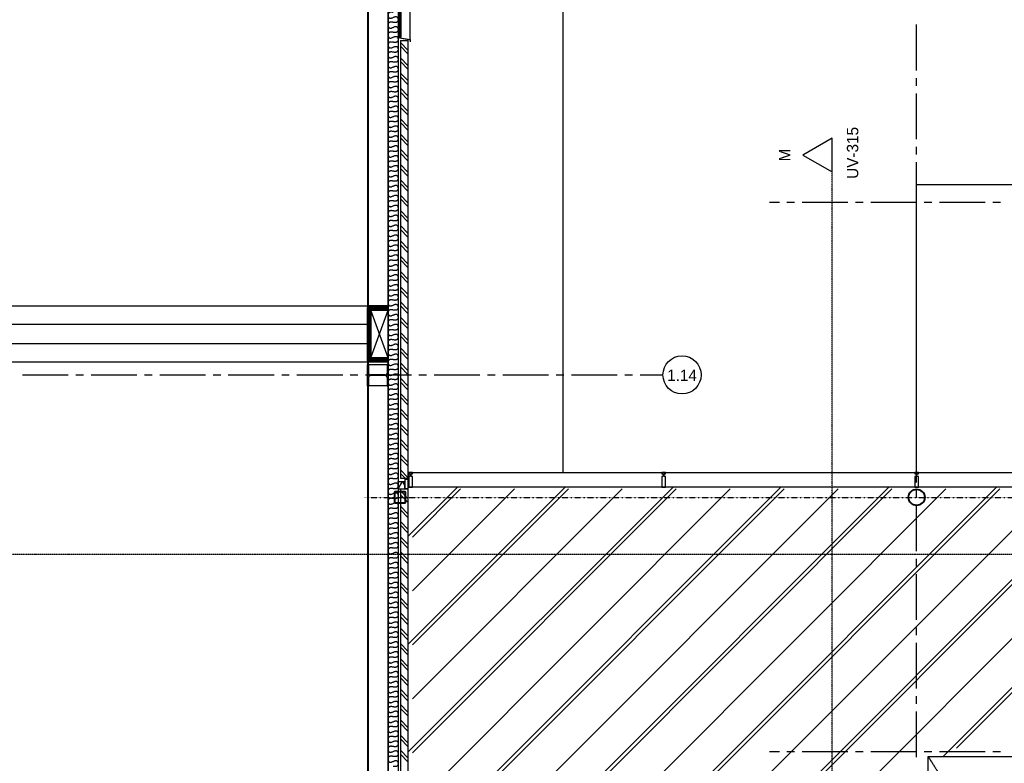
# Model space of a CAD drawing. Extents: x -66955 to 52345, y -20450 to 69550.
# Tile 85 of 132: x -5092 to 7820, y 21900 to 31645. Entities that reach past the tile are written whole.
import ezdxf
from ezdxf.enums import TextEntityAlignment as Align

# ---------------------------------------------------------------- set-up
doc = ezdxf.new("R2010")
doc.units = 0
doc.header["$MEASUREMENT"] = 0
for name, pattern in [('DASHDOT', [1, 0.5, -0.25, 0, -0.25]), ('DASHED', [0.75, 0.5, -0.25]), ('HIDDEN', [0.375, 0.25, -0.125]), ('LEEG', [1, -1])]:
    doc.linetypes.add(name, pattern=pattern)
for name, color, linetype in [('STRAMIEN--01-', 7, 'CONTINUOUS'), ('STRAMIEN--E3-', 7, 'CONTINUOUS'), ('STRAMIEN--E7-', 7, 'CONTINUOUS'), ('VERD1$--11-', 7, 'CONTINUOUS'), ('VERD1$--21-', 7, 'CONTINUOUS'), ('VERD1$--23-', 7, 'CONTINUOUS'), ('VERD1$--27-', 7, 'CONTINUOUS'), ('VERD1$--28-', 7, 'CONTINUOUS'), ('VERD1$--31-', 7, 'CONTINUOUS'), ('VERD1$--37-', 7, 'CONTINUOUS'), ('VERD1$--E7-', 7, 'CONTINUOUS'), ('VERD1--21-', 7, 'CONTINUOUS'), ('VERD1--22-', 7, 'CONTINUOUS'), ('VERD1--28-', 7, 'CONTINUOUS'), ('VERD1--31-', 7, 'CONTINUOUS'), ('VERD1--32-', 7, 'CONTINUOUS'), ('VERD1--E5-', 7, 'CONTINUOUS')]:
    doc.layers.add(name, color=color, linetype=linetype)
doc.styles.add('txt', font='TXT', dxfattribs={"height": 0.2})

# ---------------------------------------------------------------- blocks, each defined once
blk = doc.blocks.new('*O122')
at = {"layer": 'VERD1$--28-', "color": 5, "linetype": 'CONTINUOUS'}
for radius in [110, 102]:
    blk.add_circle((0, 0), radius, dxfattribs=at)
blk = doc.blocks.new('B28KOK')
at = {"layer": 'VERD1$--28-', "color": 5, "linetype": 'CONTINUOUS'}
for p, q in [((-75, 66), (-75, -66)), ((-69, 66), (-69, -66)), ((66, 75), (-66, 75)), ((66, 69), (-66, 69)), ((69, -66), (69, 66)), ((75, -66), (75, 66)), ((-66, -69), (66, -69)), ((-66, -75), (66, -75))]:
    blk.add_line(p, q, dxfattribs=at)
for centre, radius, start, end in [((-66, 66), 9.45, 90, 180), ((-66, 66), 3.15, 90, 180), ((66, 66), 9.45, 0, 90), ((66, 66), 3.15, 0, 90), ((-66, -66), 9.45, 180, 270), ((-66, -66), 3.15, 180, 270), ((66, -66), 3.15, 270, 360), ((66, -66), 9.45, 270, 360)]:
    blk.add_arc(centre, radius, start, end, dxfattribs=at)
blk = doc.blocks.new('B28HE')
at = {"layer": 'VERD1--28-', "color": 5, "linetype": 'CONTINUOUS'}
for p, q in [((-4, -98), (-4, 98)), ((4, -98), (4, 98))]:
    blk.add_line(p, q, dxfattribs=at)
for points in [[(-28, 122), (-140, 122), (-140, 135), (140, 135), (140, 122), (28, 122)], [(-28, -122), (-140, -122), (-140, -135), (140, -135), (140, -122), (28, -122)]]:
    blk.add_lwpolyline(points, dxfattribs=at)
for centre, start, end in [((-28, 98), 0, 90), ((28, 98), 90, 180), ((-28, -98), 270, 360), ((28, -98), 180, 270)]:
    blk.add_arc(centre, 24, start, end, dxfattribs=at)
blk = doc.blocks.new('*O267')
at = {"layer": 'VERD1--21-', "color": 7, "linetype": 'CONTINUOUS'}
for points in [[(-65, 41.4), (-65, 9.72), (93, -18.43), (93, -46.75)], [(-65, 41.4), (-63, 41.4), (-63, 11.4), (95, -16.75), (95, -46.75), (93, -46.75)]]:
    blk.add_lwpolyline(points, dxfattribs=at)
blk = doc.blocks.new('*O338')
at = {"layer": 'VERD1--21-', "color": 7, "linetype": 'CONTINUOUS'}
for p, q in [((-90, -137), (135, 487)), ((135, -137), (-90, 487))]:
    blk.add_line(p, q, dxfattribs=at)
blk.add_lwpolyline([(-125, -50), (-135, -50), (-135, 400), (-125, 400)], close=True, dxfattribs=at)
at = {"layer": 'VERD1--22-', "color": 7, "linetype": 'CONTINUOUS'}
for p, q in [((135, 545), (-135, 545)), ((-135, 545), (-135, 525)), ((135, 540), (-135, 540)), ((135, 535), (-135, 535)), ((135, 530), (-135, 530)), ((135, 525), (-135, 525)), ((-135, 400), (-135, 525)), ((-110, 525), (-135, 525)), ((-128.75, 400), (-128.75, 525)), ((-122.5, 400), (-122.5, 525)), ((-116.25, 400), (-116.25, 525)), ((-110, 525), (-110, -175)), ((-110, 525), (-90, 525)), ((-110, 400), (-110, 525)), ((-105, 525), (-105, -175)), ((-100, 525), (-100, -175)), ((-95, 525), (-95, -175)), ((-90, 525), (-90, -175)), ((135, 545), (135, 525)), ((-110, 400), (-135, 400)), ((-125, -50), (-125, 400)), ((-110, 400), (-125, 400)), ((-121.25, -50), (-121.25, 400)), ((-117.5, -50), (-117.5, 400)), ((-113.75, -50), (-113.75, 400)), ((-110, -50), (-110, 400)), ((-135, -175), (-135, -50)), ((-110, -50), (-135, -50)), ((-128.75, -175), (-128.75, -50)), ((-110, -50), (-125, -50)), ((-122.5, -175), (-122.5, -50)), ((-116.25, -175), (-116.25, -50)), ((-110, -175), (-110, -50)), ((135, -175), (-135, -175)), ((-135, -175), (-135, -195)), ((-110, -175), (-135, -175)), ((135, -180), (-135, -180)), ((135, -185), (-135, -185)), ((135, -190), (-135, -190)), ((135, -195), (-135, -195)), ((-110, -175), (-90, -175)), ((135, -175), (135, -195))]:
    blk.add_line(p, q, dxfattribs=at)
at = {"layer": 'VERD1--31-', "color": 7, "linetype": 'CONTINUOUS'}
for p, q in [((-90, 513.86), (-78.86, 525)), ((-90, 499.72), (-64.72, 525)), ((-88.58, 487), (-50.58, 525)), ((-74.44, 487), (-36.44, 525)), ((-60.29, 487), (-22.29, 525)), ((-46.15, 487), (-8.15, 525)), ((-32.01, 487), (5.99, 525)), ((-17.87, 487), (20.13, 525)), ((-3.73, 487), (34.27, 525)), ((10.42, 487), (48.42, 525)), ((24.56, 487), (62.56, 525)), ((38.7, 487), (76.7, 525)), ((52.84, 487), (90.84, 525)), ((66.98, 487), (104.98, 525)), ((81.13, 487), (119.13, 525)), ((95.27, 487), (133.27, 525)), ((109.41, 487), (135, 512.59)), ((123.55, 487), (135, 498.45)), ((-90, -148.14), (-78.86, -137)), ((-90, -162.28), (-64.72, -137)), ((-88.58, -175), (-50.58, -137)), ((-74.44, -175), (-36.44, -137)), ((-60.29, -175), (-22.29, -137)), ((-46.15, -175), (-8.15, -137)), ((-32.01, -175), (5.99, -137)), ((-17.87, -175), (20.13, -137)), ((-3.73, -175), (34.27, -137)), ((10.42, -175), (48.42, -137)), ((24.56, -175), (62.56, -137)), ((38.7, -175), (76.7, -137)), ((52.84, -175), (90.84, -137)), ((66.98, -175), (104.98, -137)), ((81.13, -175), (119.13, -137)), ((95.27, -175), (133.27, -137)), ((109.41, -175), (135, -149.41)), ((123.55, -175), (135, -163.55))]:
    blk.add_line(p, q, dxfattribs=at)
for points in [[(-90, 487), (135, 487), (135, 525), (-90, 525)], [(-90, -175), (135, -175), (135, -137), (-90, -137)]]:
    blk.add_lwpolyline(points, close=True, dxfattribs=at)

msp = doc.modelspace()

# ---------------------------------------------------------------- linework, layer by layer
at = {"layer": 'STRAMIEN--E3-', "color": 251, "linetype": 'DASHED'}
msp.add_line((5564, -901.78), (5564, 29650), dxfattribs=at)
at = {"layer": 'STRAMIEN--E3-', "color": 251, "linetype": 'CONTINUOUS'}
msp.add_lwpolyline([(5180, 29871.44), (5564, 29650), (5564, 30092.88)], close=True, dxfattribs=at)
at = {"layer": 'STRAMIEN--E3-', "color": 251, "linetype": 'DASHED'}
msp.add_lwpolyline([(41424, 17754), (27710, 17754), (27710, 16354), (15205.48, 16354), (15205.48, 24638), (-66455, 24638)], dxfattribs=at)
at = {"layer": 'STRAMIEN--E7-', "color": 6, "linetype": 'CONTINUOUS'}
for p, q in [((-530, 31550), (-530, 31250)), ((-530, 31250), (-530, 30950)), ((-530, 30850), (-530, 30750)), ((-530, 30650), (-530, 30350)), ((-530, 30350), (-530, 30050)), ((-530, 29950), (-530, 29850)), ((-530, 29750), (-530, 29450)), ((-530, 29450), (-530, 29150)), ((-530, 29050), (-530, 28950)), ((-530, 28850), (-530, 28550)), ((-530, 28550), (-530, 28250)), ((-530, 28150), (-530, 28050)), ((-530, 27950), (-530, 27650)), ((-530, 27650), (-530, 27350)), ((-530, 27250), (-530, 27150)), ((-530, 27050), (-530, 26750)), ((-4756, 26985), (-5056, 26985)), ((-4456, 26985), (-4756, 26985)), ((-4256, 26985), (-4356, 26985)), ((-3856, 26985), (-4156, 26985)), ((-3556, 26985), (-3856, 26985)), ((-3356, 26985), (-3456, 26985)), ((-2956, 26985), (-3256, 26985)), ((-2656, 26985), (-2956, 26985)), ((-2456, 26985), (-2556, 26985)), ((-2056, 26985), (-2356, 26985)), ((-1756, 26985), (-2056, 26985)), ((-1556, 26985), (-1656, 26985)), ((-1156, 26985), (-1456, 26985)), ((-856, 26985), (-1156, 26985)), ((-656, 26985), (-756, 26985)), ((-256, 26985), (-556, 26985)), ((44, 26985), (-256, 26985)), ((244, 26985), (144, 26985)), ((644, 26985), (344, 26985)), ((944, 26985), (644, 26985)), ((1144, 26985), (1044, 26985)), ((1544, 26985), (1244, 26985)), ((1844, 26985), (1544, 26985)), ((2044, 26985), (1944, 26985)), ((2444, 26985), (2144, 26985)), ((2744, 26985), (2444, 26985)), ((2944, 26985), (2844, 26985)), ((3344, 26985), (3044, 26985)), ((-530, 26750), (-530, 26450)), ((-530, 26350), (-530, 26250)), ((-530, 26150), (-530, 25850)), ((-530, 25850), (-530, 25550)), ((-530, 25450), (-530, 25350)), ((-530, 25250), (-530, 24950)), ((-530, 24950), (-530, 24650)), ((-530, 24550), (-530, 24450)), ((-530, 24350), (-530, 24050)), ((-530, 24050), (-530, 23750)), ((-530, 23650), (-530, 23550)), ((-530, 23450), (-530, 23150)), ((-530, 23150), (-530, 22850)), ((-530, 22750), (-530, 22650)), ((-530, 22550), (-530, 22250)), ((-530, 22250), (-530, 21950))]:
    msp.add_line(p, q, dxfattribs=at)
at = {"layer": 'STRAMIEN--E7-', "color": 1, "linetype": 'CONTINUOUS'}
for p, q in [((6670, 31280), (6670, 31580)), ((6670, 30980), (6670, 31280)), ((6670, 30780), (6670, 30880)), ((6670, 30380), (6670, 30680)), ((6670, 30080), (6670, 30380)), ((6670, 29880), (6670, 29980)), ((6670, 29480), (6670, 29780)), ((6670, 29180), (6670, 29480)), ((4870, 29250), (4740, 29250)), ((5070, 29250), (4970, 29250)), ((5470, 29250), (5170, 29250)), ((5770, 29250), (5470, 29250)), ((5970, 29250), (5870, 29250)), ((6370, 29250), (6070, 29250)), ((6670, 29250), (6370, 29250)), ((6870, 29250), (6770, 29250)), ((7270, 29250), (6970, 29250)), ((7570, 29250), (7270, 29250)), ((7770, 29250), (7670, 29250)), ((6670, 28980), (6670, 29080)), ((6670, 28580), (6670, 28880)), ((6670, 28280), (6670, 28580)), ((6670, 28080), (6670, 28180)), ((6670, 27680), (6670, 27980)), ((6670, 27380), (6670, 27680)), ((6670, 27180), (6670, 27280)), ((6670, 26780), (6670, 27080)), ((6670, 26480), (6670, 26780)), ((6670, 26280), (6670, 26380)), ((6670, 25880), (6670, 26180)), ((6670, 25580), (6670, 25880)), ((6670, 25380), (6670, 25480)), ((6670, 24980), (6670, 25280)), ((6670, 24680), (6670, 24980)), ((6670, 24480), (6670, 24580)), ((6670, 24080), (6670, 24380)), ((6670, 23780), (6670, 24080)), ((6670, 23580), (6670, 23680)), ((6670, 23180), (6670, 23480)), ((6670, 22880), (6670, 23180)), ((6670, 22680), (6670, 22780)), ((6670, 22280), (6670, 22580)), ((6670, 21980), (6670, 22280)), ((4870, 22050), (4740, 22050)), ((5070, 22050), (4970, 22050)), ((5470, 22050), (5170, 22050)), ((5770, 22050), (5470, 22050)), ((5970, 22050), (5870, 22050)), ((6370, 22050), (6070, 22050)), ((6670, 22050), (6370, 22050)), ((6870, 22050), (6770, 22050)), ((7270, 22050), (6970, 22050)), ((7570, 22050), (7270, 22050)), ((7770, 22050), (7670, 22050))]:
    msp.add_line(p, q, dxfattribs=at)
at = {"layer": 'STRAMIEN--E7-', "color": 6, "linetype": 'CONTINUOUS'}
msp.add_circle((3594, 26990), 250.05, dxfattribs=at)
at = {"layer": 'VERD1$--11-', "color": 1, "linetype": 'CONTINUOUS'}
for p, q in [((0, 24872.14), (647.86, 25520)), ((0, 23457.92), (2062.08, 25520)), ((0, 22043.71), (3476.29, 25520)), ((0, 20629.49), (4890.51, 25520)), ((0, 19215.28), (6304.72, 25520)), ((0, 17801.07), (7718.93, 25520)), ((0, 16386.85), (9133.15, 25520)), ((60, 24865.48), (689.52, 25495)), ((60, 24158.38), (1396.62, 25495)), ((60, 23451.27), (2103.73, 25495)), ((60, 22744.16), (2810.84, 25495)), ((60, 22037.06), (3517.94, 25495)), ((60, 21329.95), (4225.05, 25495)), ((60, 20622.84), (4932.16, 25495)), ((60, 19915.74), (5639.26, 25495)), ((60, 19208.63), (6346.37, 25495)), ((60, 18501.52), (7053.48, 25495)), ((60, 17794.41), (7760.59, 25495)), ((60, 17087.31), (8467.69, 25495)), ((60, 16380.2), (9174.8, 25495)), ((60, 15673.09), (9881.91, 25495)), ((7017.36, 21990), (10547.36, 25520)), ((7194.01, 22100), (10589.01, 25495))]:
    msp.add_line(p, q, dxfattribs=at)
at = {"layer": 'VERD1$--21-', "color": 7, "linetype": 'CONTINUOUS'}
msp.add_lwpolyline([(-38, 25495), (-38, 25625), (0, 25625), (0, 25495)], close=True, dxfattribs=at)
at = {"layer": 'VERD1$--23-', "color": 7, "linetype": 'HIDDEN'}
msp.add_line((6820, 21990), (13720, 11055.02), dxfattribs=at)
at = {"layer": 'VERD1$--23-', "color": 7, "linetype": 'CONTINUOUS'}
msp.add_lwpolyline([(6820, 21990), (13720, 21990), (13720, 11055), (6820, 11055)], close=True, dxfattribs=at)
at = {"layer": 'VERD1$--27-', "color": 7, "linetype": 'CONTINUOUS'}
msp.add_lwpolyline([(6670, 25710), (6670, 29485), (13870, 29485), (13870, 25710)], dxfattribs=at)
at = {"layer": 'VERD1$--31-', "color": 7, "linetype": 'CONTINUOUS'}
for points in [[(60, 25520), (60, 25660), (40, 25660), (40, 25695), (60, 25695), (60, 25710), (10, 25710), (9.99, 25695), (30, 25695), (30, 25660), (10, 25660), (10, 25520)], [(3377.5, 25520), (3377.5, 25660), (3357.5, 25660), (3357.5, 25695), (3377.5, 25695), (3377.5, 25710), (3327.5, 25710), (3327.49, 25695), (3347.5, 25695), (3347.5, 25660), (3327.5, 25660), (3327.5, 25520)], [(6695, 25520), (6695, 25660), (6675, 25660), (6675, 25695), (6695, 25695), (6695, 25710), (6645, 25710), (6644.99, 25695), (6665, 25695), (6665, 25660), (6645, 25660), (6645, 25520)]]:
    msp.add_lwpolyline(points, close=True, dxfattribs=at)
msp.add_lwpolyline([(10245, 25520), (10, 25520), (10, 25710), (10245, 25710)], dxfattribs=at)
at = {"layer": 'VERD1$--37-', "color": 7, "linetype": 'CONTINUOUS'}
msp.add_line((2037, 25710), (2037, 28913.9), dxfattribs=at)
at = {"layer": 'VERD1$--37-', "color": 7, "linetype": 'HIDDEN'}
msp.add_lwpolyline([(2037, 28913.9), (2037, 44862), (30, 44862)], dxfattribs=at)
at = {"layer": 'VERD1$--E7-', "color": 1, "linetype": 'DASHDOT'}
msp.add_line((-574.57, 25385.45), (21277.46, 25385.45), dxfattribs=at)
at = {"layer": 'VERD1--21-', "color": 7, "linetype": 'CONTINUOUS'}
for p, q in [((-130, 33835), (-130, 31417.64)), ((-95, 33835), (-95, 31417.64)), ((-130, 31417.64), (-95, 31417.64)), ((-100, 31371.25), (-100, 25634.99)), ((-100, 31346.25), (0, 31246.25)), ((-100, 31296.25), (0, 31196.25)), ((0, 31371.25), (0, 25634.99)), ((-100, 31146.25), (0, 31046.25)), ((-100, 31096.25), (0, 30996.25)), ((-100, 30946.25), (0, 30846.25)), ((-100, 30896.25), (0, 30796.25)), ((-100, 30746.25), (0, 30646.25)), ((-100, 30696.25), (0, 30596.25)), ((-100, 30546.25), (0, 30446.25)), ((-100, 30496.25), (0, 30396.25)), ((-100, 30346.25), (0, 30246.25)), ((-100, 30296.25), (0, 30196.25)), ((-100, 30146.25), (0, 30046.25)), ((-100, 30096.25), (0, 29996.25)), ((-100, 29946.25), (0, 29846.25)), ((-100, 29896.25), (0, 29796.25)), ((-100, 29746.25), (0, 29646.25)), ((-100, 29696.25), (0, 29596.25)), ((-100, 29546.25), (0, 29446.25)), ((-100, 29496.25), (0, 29396.25)), ((-100, 29346.25), (0, 29246.25)), ((-100, 29296.25), (0, 29196.25)), ((-100, 29146.25), (0, 29046.25)), ((-100, 29096.25), (0, 28996.25)), ((-100, 28946.25), (0, 28846.25)), ((-100, 28896.25), (0, 28796.25)), ((-100, 28746.25), (0, 28646.25)), ((-100, 28696.25), (0, 28596.25)), ((-100, 28546.25), (0, 28446.25)), ((-100, 28496.25), (0, 28396.25)), ((-100, 28346.25), (0, 28246.25)), ((-100, 28296.25), (0, 28196.25)), ((-100, 28146.25), (0, 28046.25)), ((-100, 28096.25), (0, 27996.25)), ((-100, 27946.25), (0, 27846.25)), ((-100, 27896.25), (0, 27796.25)), ((-100, 27746.25), (0, 27646.25)), ((-100, 27696.25), (0, 27596.25)), ((-100, 27546.25), (0, 27446.25)), ((-100, 27496.25), (0, 27396.25)), ((-100, 27346.25), (0, 27246.25)), ((-100, 27296.25), (0, 27196.25)), ((-100, 27146.25), (0, 27046.25)), ((-100, 27096.25), (0, 26996.25)), ((-100, 26946.25), (0, 26846.25)), ((-100, 26896.25), (0, 26796.25)), ((-100, 26746.25), (0, 26646.25)), ((-100, 26696.25), (0, 26596.25)), ((-100, 26546.25), (0, 26446.25)), ((-100, 26496.25), (0, 26396.25)), ((-100, 26346.25), (0, 26246.25)), ((-100, 26296.25), (0, 26196.25)), ((-100, 26146.25), (0, 26046.25)), ((-100, 26096.25), (0, 25996.25)), ((-100, 25946.25), (0, 25846.25)), ((-100, 25896.25), (0, 25796.25)), ((-100, 25746.25), (0, 25646.25)), ((-100, 25696.25), (-39, 25635.25)), ((-130, 25594.99), (-40.01, 25594.99)), ((-130, 25494.99), (-130, 25594.99)), ((-40.01, 25494.99), (-40.01, 25594.99)), ((-130, 25494.99), (-40.01, 25494.99)), ((-100, 25494.99), (-100, 11735)), ((-100, 25469.99), (0, 25369.99)), ((0, 25494.99), (0, 11635)), ((-100, 25419.99), (0, 25319.99)), ((-100, 25269.99), (0, 25169.99)), ((-100, 25219.99), (0, 25119.99)), ((-100, 25069.99), (0, 24969.99)), ((-100, 25019.99), (0, 24919.99)), ((-100, 24869.99), (0, 24769.99)), ((-100, 24819.99), (0, 24719.99)), ((-100, 24669.99), (0, 24569.99)), ((-100, 24619.99), (0, 24519.99)), ((-100, 24469.99), (0, 24369.99)), ((-100, 24419.99), (0, 24319.99)), ((-100, 24269.99), (0, 24169.99)), ((-100, 24219.99), (0, 24119.99)), ((-100, 24069.99), (0, 23969.99)), ((-100, 24019.99), (0, 23919.99)), ((-100, 23869.99), (0, 23769.99)), ((-100, 23819.99), (0, 23719.99)), ((-100, 23669.99), (0, 23569.99)), ((-100, 23619.99), (0, 23519.99)), ((-100, 23469.99), (0, 23369.99)), ((-100, 23419.99), (0, 23319.99)), ((-100, 23269.99), (0, 23169.99)), ((-100, 23219.99), (0, 23119.99)), ((-100, 23069.99), (0, 22969.99)), ((-100, 23019.99), (0, 22919.99)), ((-100, 22869.99), (0, 22769.99)), ((-100, 22819.99), (0, 22719.99)), ((-100, 22669.99), (0, 22569.99)), ((-100, 22619.99), (0, 22519.99)), ((-100, 22469.99), (0, 22369.99)), ((-100, 22419.99), (0, 22319.99)), ((-100, 22269.99), (0, 22169.99)), ((-100, 22219.99), (0, 22119.99)), ((-100, 22069.99), (0, 21969.99)), ((-100, 22019.99), (0, 21919.99))]:
    msp.add_line(p, q, dxfattribs=at)
at = {"layer": 'VERD1--21-', "color": 7, "linetype": 'LEEG'}
msp.add_line((-112.5, 33835), (-112.5, 31417.64), dxfattribs=at)
at = {"layer": 'VERD1--21-', "color": 7, "linetype": 'CONTINUOUS'}
for points in [[(-530, 69050), (-530, 12225), (-49230, 12225)], [(-128, 69050), (-128, 31410.25), (30, 31383.78), (30, 69050)], [(-130, 25494.99), (-73, 25594.99), (-40, 25536.99)]]:
    msp.add_lwpolyline(points, dxfattribs=at)
msp.add_lwpolyline([(-24530, 27400), (-530, 27400), (-530, 27650), (-24530, 27650)], close=True, dxfattribs=at)
at = {"layer": 'VERD1--22-', "color": 7, "linetype": 'CONTINUOUS'}
for p, q in [((-260, 69050), (-260, 11955)), ((-130, 69050), (-130, 11955)), ((-100, 31371.25), (0, 31371.25)), ((-100, 25634.99), (0, 25634.99)), ((-100, 25494.99), (0, 25494.99))]:
    msp.add_line(p, q, dxfattribs=at)
for points in [[(-195, 31740), (-260, 31753), (-260, 31642.5), (-130, 31707.5), (-130, 31597), (-195, 31610)], [(-195, 31610), (-260, 31623), (-260, 31512.5), (-130, 31577.5), (-130, 31467), (-195, 31480)], [(-195, 31480), (-260, 31493), (-260, 31382.5), (-130, 31447.5), (-130, 31337), (-195, 31350)], [(-195, 31350), (-260, 31363), (-260, 31252.5), (-130, 31317.5), (-130, 31207), (-195, 31220)], [(-195, 31220), (-260, 31233), (-260, 31122.5), (-130, 31187.5), (-130, 31077), (-195, 31090)], [(-195, 31090), (-260, 31103), (-260, 30992.5), (-130, 31057.5), (-130, 30947), (-195, 30960)], [(-195, 30960), (-260, 30973), (-260, 30862.5), (-130, 30927.5), (-130, 30817), (-195, 30830)], [(-195, 30830), (-260, 30843), (-260, 30732.5), (-130, 30797.5), (-130, 30687), (-195, 30700)], [(-195, 30700), (-260, 30713), (-260, 30602.5), (-130, 30667.5), (-130, 30557), (-195, 30570)], [(-195, 30570), (-260, 30583), (-260, 30472.5), (-130, 30537.5), (-130, 30427), (-195, 30440)], [(-195, 30440), (-260, 30453), (-260, 30342.5), (-130, 30407.5), (-130, 30297), (-195, 30310)], [(-195, 30310), (-260, 30323), (-260, 30212.5), (-130, 30277.5), (-130, 30167), (-195, 30180)], [(-195, 30180), (-260, 30193), (-260, 30082.5), (-130, 30147.5), (-130, 30037), (-195, 30050)], [(-195, 30050), (-260, 30063), (-260, 29952.5), (-130, 30017.5), (-130, 29907), (-195, 29920)], [(-195, 29920), (-260, 29933), (-260, 29822.5), (-130, 29887.5), (-130, 29777), (-195, 29790)], [(-195, 29790), (-260, 29803), (-260, 29692.5), (-130, 29757.5), (-130, 29647), (-195, 29660)], [(-195, 29660), (-260, 29673), (-260, 29562.5), (-130, 29627.5), (-130, 29517), (-195, 29530)], [(-195, 29530), (-260, 29543), (-260, 29432.5), (-130, 29497.5), (-130, 29387), (-195, 29400)], [(-195, 29400), (-260, 29413), (-260, 29302.5), (-130, 29367.5), (-130, 29257), (-195, 29270)], [(-195, 29270), (-260, 29283), (-260, 29172.5), (-130, 29237.5), (-130, 29127), (-195, 29140)], [(-195, 29140), (-260, 29153), (-260, 29042.5), (-130, 29107.5), (-130, 28997), (-195, 29010)], [(-195, 29010), (-260, 29023), (-260, 28912.5), (-130, 28977.5), (-130, 28867), (-195, 28880)], [(-195, 28880), (-260, 28893), (-260, 28782.5), (-130, 28847.5), (-130, 28737), (-195, 28750)], [(-195, 28750), (-260, 28763), (-260, 28652.5), (-130, 28717.5), (-130, 28607), (-195, 28620)], [(-195, 28620), (-260, 28633), (-260, 28522.5), (-130, 28587.5), (-130, 28477), (-195, 28490)], [(-195, 28490), (-260, 28503), (-260, 28392.5), (-130, 28457.5), (-130, 28347), (-195, 28360)], [(-195, 28360), (-260, 28373), (-260, 28262.5), (-130, 28327.5), (-130, 28217), (-195, 28230)], [(-195, 28230), (-260, 28243), (-260, 28132.5), (-130, 28197.5), (-130, 28087), (-195, 28100)], [(-195, 28100), (-260, 28113), (-260, 28002.5), (-130, 28067.5), (-130, 27957), (-195, 27970)], [(-195, 27970), (-260, 27983), (-260, 27872.5), (-130, 27937.5), (-130, 27827), (-195, 27840)], [(-195, 27840), (-260, 27853), (-260, 27742.5), (-130, 27807.5), (-130, 27697), (-195, 27710)], [(-195, 27710), (-260, 27723), (-260, 27612.5), (-130, 27677.5), (-130, 27567), (-195, 27580)], [(-195, 27580), (-260, 27593), (-260, 27482.5), (-130, 27547.5), (-130, 27437), (-195, 27450)], [(-195, 27450), (-260, 27463), (-260, 27352.5), (-130, 27417.5), (-130, 27307), (-195, 27320)], [(-195, 27320), (-260, 27333), (-260, 27222.5), (-130, 27287.5), (-130, 27177), (-195, 27190)], [(-195, 27190), (-260, 27203), (-260, 27092.5), (-130, 27157.5), (-130, 27047), (-195, 27060)], [(-195, 27060), (-260, 27073), (-260, 26962.5), (-130, 27027.5), (-130, 26917), (-195, 26930)], [(-195, 26930), (-260, 26943), (-260, 26832.5), (-130, 26897.5), (-130, 26787), (-195, 26800)], [(-195, 26800), (-260, 26813), (-260, 26702.5), (-130, 26767.5), (-130, 26657), (-195, 26670)], [(-195, 26670), (-260, 26683), (-260, 26572.5), (-130, 26637.5), (-130, 26527), (-195, 26540)], [(-195, 26540), (-260, 26553), (-260, 26442.5), (-130, 26507.5), (-130, 26397), (-195, 26410)], [(-195, 26410), (-260, 26423), (-260, 26312.5), (-130, 26377.5), (-130, 26267), (-195, 26280)], [(-195, 26280), (-260, 26293), (-260, 26182.5), (-130, 26247.5), (-130, 26137), (-195, 26150)], [(-195, 26150), (-260, 26163), (-260, 26052.5), (-130, 26117.5), (-130, 26007), (-195, 26020)], [(-195, 26020), (-260, 26033), (-260, 25922.5), (-130, 25987.5), (-130, 25877), (-195, 25890)], [(-195, 25890), (-260, 25903), (-260, 25792.5), (-130, 25857.5), (-130, 25747), (-195, 25760)], [(-195, 25760), (-260, 25773), (-260, 25662.5), (-130, 25727.5), (-130, 25617), (-195, 25630)], [(-195, 25630), (-260, 25643), (-260, 25532.5), (-130, 25597.5), (-130, 25487), (-195, 25500)], [(-195, 25500), (-260, 25513), (-260, 25402.5), (-130, 25467.5), (-130, 25357), (-195, 25370)], [(-195, 25370), (-260, 25383), (-260, 25272.5), (-130, 25337.5), (-130, 25227), (-195, 25240)], [(-195, 25240), (-260, 25253), (-260, 25142.5), (-130, 25207.5), (-130, 25097), (-195, 25110)], [(-195, 25110), (-260, 25123), (-260, 25012.5), (-130, 25077.5), (-130, 24967), (-195, 24980)], [(-195, 24980), (-260, 24993), (-260, 24882.5), (-130, 24947.5), (-130, 24837), (-195, 24850)], [(-195, 24850), (-260, 24863), (-260, 24752.5), (-130, 24817.5), (-130, 24707), (-195, 24720)], [(-195, 24720), (-260, 24733), (-260, 24622.5), (-130, 24687.5), (-130, 24577), (-195, 24590)], [(-195, 24590), (-260, 24603), (-260, 24492.5), (-130, 24557.5), (-130, 24447), (-195, 24460)], [(-195, 24460), (-260, 24473), (-260, 24362.5), (-130, 24427.5), (-130, 24317), (-195, 24330)], [(-195, 24330), (-260, 24343), (-260, 24232.5), (-130, 24297.5), (-130, 24187), (-195, 24200)], [(-195, 24200), (-260, 24213), (-260, 24102.5), (-130, 24167.5), (-130, 24057), (-195, 24070)], [(-195, 24070), (-260, 24083), (-260, 23972.5), (-130, 24037.5), (-130, 23927), (-195, 23940)], [(-195, 23940), (-260, 23953), (-260, 23842.5), (-130, 23907.5), (-130, 23797), (-195, 23810)], [(-195, 23810), (-260, 23823), (-260, 23712.5), (-130, 23777.5), (-130, 23667), (-195, 23680)], [(-195, 23680), (-260, 23693), (-260, 23582.5), (-130, 23647.5), (-130, 23537), (-195, 23550)], [(-195, 23550), (-260, 23563), (-260, 23452.5), (-130, 23517.5), (-130, 23407), (-195, 23420)], [(-195, 23420), (-260, 23433), (-260, 23322.5), (-130, 23387.5), (-130, 23277), (-195, 23290)], [(-195, 23290), (-260, 23303), (-260, 23192.5), (-130, 23257.5), (-130, 23147), (-195, 23160)], [(-195, 23160), (-260, 23173), (-260, 23062.5), (-130, 23127.5), (-130, 23017), (-195, 23030)], [(-195, 23030), (-260, 23043), (-260, 22932.5), (-130, 22997.5), (-130, 22887), (-195, 22900)], [(-195, 22900), (-260, 22913), (-260, 22802.5), (-130, 22867.5), (-130, 22757), (-195, 22770)], [(-195, 22770), (-260, 22783), (-260, 22672.5), (-130, 22737.5), (-130, 22627), (-195, 22640)], [(-195, 22640), (-260, 22653), (-260, 22542.5), (-130, 22607.5), (-130, 22497), (-195, 22510)], [(-195, 22510), (-260, 22523), (-260, 22412.5), (-130, 22477.5), (-130, 22367), (-195, 22380)], [(-195, 22380), (-260, 22393), (-260, 22282.5), (-130, 22347.5), (-130, 22237), (-195, 22250)], [(-195, 22250), (-260, 22263), (-260, 22152.5), (-130, 22217.5), (-130, 22107), (-195, 22120)], [(-195, 22120), (-260, 22133), (-260, 22022.5), (-130, 22087.5), (-130, 21977), (-195, 21990)], [(-195, 21990), (-260, 22003), (-260, 21892.5), (-130, 21957.5), (-130, 21847), (-195, 21860)]]:
    msp.add_open_spline(points, degree=2, knots=[0, 0, 0, 0.20716359, 0.5, 0.79283641, 1, 1, 1], dxfattribs=at)
at = {"layer": 'VERD1--28-', "color": 5, "linetype": 'CONTINUOUS'}
for points in [[(-260, 27125), (-260, 34045), (-520, 34045), (-520, 27125)], [(-260, 19925), (-260, 26845), (-520, 26845), (-520, 19925)]]:
    msp.add_lwpolyline(points, close=True, dxfattribs=at)
at = {"layer": 'VERD1--32-', "color": 7, "linetype": 'HIDDEN'}
msp.add_lwpolyline([(-530, 27155), (-24375, 27155), (-24375, 27895), (-530, 27895)], close=True, dxfattribs=at)
at = {"layer": 'VERD1--E5-', "color": 1, "linetype": 'DASHED'}
msp.add_lwpolyline([(0, 25520), (0, 11615), (-49440, 11635), (-49437.91, 16805), (-53531.92, 16806.65), (-53530, 21573.81), (-53530, 26058), (-56590, 26058), (-56590, 21355), (-63430, 21355), (-63430, 24243), (-65252, 24243), (-65252, 24225), (-65551, 24225)], dxfattribs=at)

# ---------------------------------------------------------------- block references
at = {"layer": 'VERD1$--28-', "color": 5, "linetype": 'CONTINUOUS', "rotation": 90}
msp.add_blockref('B28KOK', (-105, 25385.45), dxfattribs=at)
at = {"layer": 'VERD1$--28-', "color": 5, "linetype": 'CONTINUOUS'}
msp.add_blockref('*O122', (6670, 25385.45), dxfattribs=at)
at = {"layer": 'VERD1--21-', "color": 7, "linetype": 'CONTINUOUS'}
for name, p in [('*O267', (-65, 31400.53)), ('*O338', (-395, 27350))]:
    msp.add_blockref(name, p, dxfattribs=at)
at = {"layer": 'VERD1--28-', "color": 5, "linetype": 'CONTINUOUS', "rotation": 90}
msp.add_blockref('B28HE', (-395, 26985), dxfattribs=at)

# ---------------------------------------------------------------- texts
at = {"layer": 'STRAMIEN--01-', "color": 7, "linetype": 'CONTINUOUS', "style": 'txt'}
msp.add_text('1.14', height=150, dxfattribs=at).set_placement((3594, 26985), align=Align.MIDDLE)
at = {"layer": 'STRAMIEN--E3-', "color": 7, "linetype": 'DASHED', "style": 'txt'}
for s, p in [(' UV-315', (5830, 29871.44)), ('M', (4940, 29871.44))]:
    msp.add_text(s, height=150, rotation=90, dxfattribs=at).set_placement(p, align=Align.MIDDLE)

doc.saveas('drawing.dxf')
